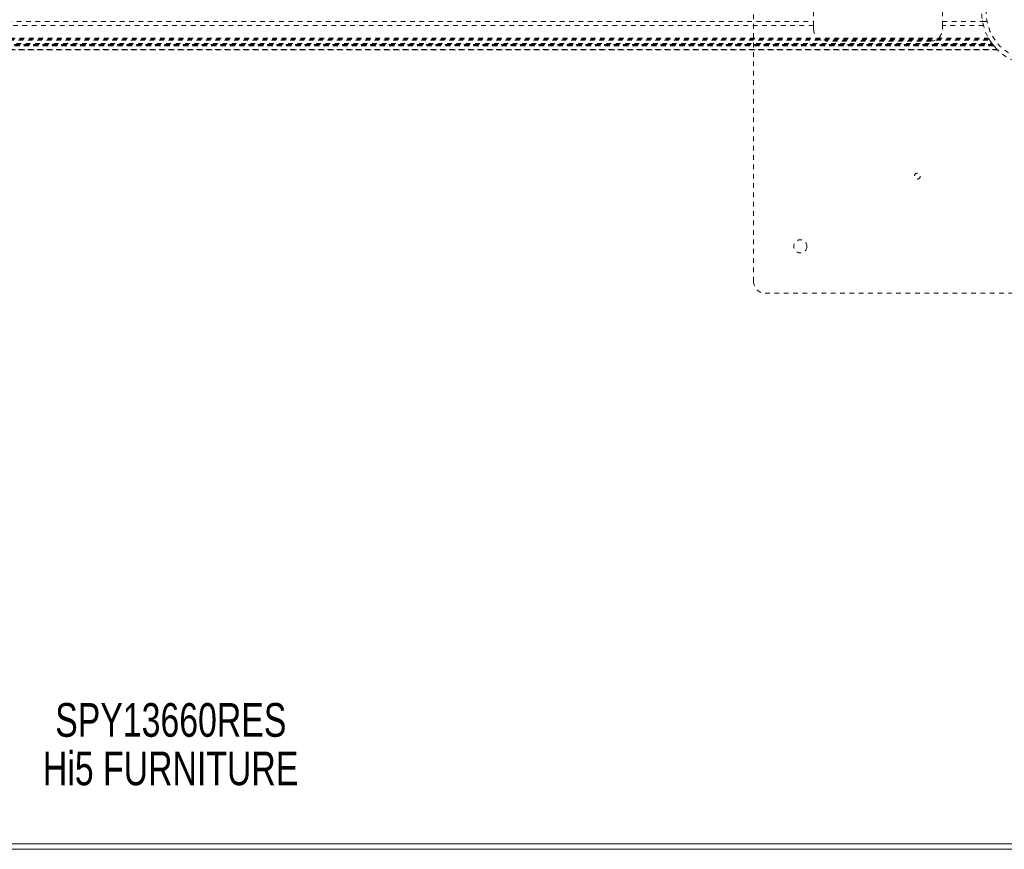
# Model space of a CAD drawing. Header units: inches. Extents: x 13.9 to 73.4, y 20.6 to 56.4.
# Tile 4 of 6: x 40.1 to 61.1, y 20.6 to 38.3. Entities that reach past the tile are written whole.
import ezdxf

# ---------------------------------------------------------------- set-up
doc = ezdxf.new("R2010")
doc.units = ezdxf.units.IN
doc.header["$MEASUREMENT"] = 0
doc.linetypes.add('SLD-Dashed', pattern=[0.075, 0.05, -0.025])
doc.linetypes.add('SLD-Solid', pattern=[0])
doc.layers.add('HI5-SYMBOLTEXT', color=5, linetype='SLD-Solid')
doc.styles.add('SLDTEXTSTYLE0', font='TXT', dxfattribs={"width": 0.75})

# ---------------------------------------------------------------- blocks, each defined once
blk = doc.blocks.new('SW_NOTE_0')
at = {"layer": 'HI5-SYMBOLTEXT', "color": 0, "char_height": 0.72, "attachment_point": 1, "style": 'SLDTEXTSTYLE0'}
for s, insert in [('SPY13660RES', (0, 0.928)), ('Hi5 FURNITURE', (-0.263, -0.107))]:
    blk.add_mtext(s, dxfattribs=dict(at, insert=insert))

msp = doc.modelspace()

# ---------------------------------------------------------------- linework, layer by layer
at = {"color": 7, "linetype": 'SLD-Dashed', "lineweight": 0}
for p, q in [((55.761, 32.739), (55.761, 44.239)), ((57.046, 38.208), (57.046, 38.771)), ((59.796, 38.208), (59.796, 38.771)), ((30.226, 38.292), (57.046, 38.292)), ((59.796, 38.292), (60.653, 38.292)), ((60.654, 38.289), (60.75, 38.289)), ((57.046, 38.208), (30.226, 38.208)), ((57.046, 38.124), (57.046, 38.208)), ((60.672, 38.208), (59.796, 38.208)), ((59.796, 38.208), (59.796, 38.124)), ((26.463, 37.891), (60.808, 37.891)), ((26.479, 37.916), (60.793, 37.916)), ((26.489, 37.934), (60.782, 37.934)), ((59.546, 37.874), (57.296, 37.874)), ((26.295, 37.684), (60.976, 37.684)), ((60.975, 37.684), (26.297, 37.684)), ((26.297, 37.684), (60.974, 37.684)), ((60.963, 37.696), (26.309, 37.696)), ((60.892, 37.774), (26.379, 37.774)), ((26.379, 37.774), (60.892, 37.774)), ((26.383, 37.779), (60.888, 37.779)), ((26.384, 37.78), (60.887, 37.78)), ((60.885, 37.783), (26.386, 37.783)), ((26.386, 37.783), (60.885, 37.783)), ((60.876, 37.795), (26.396, 37.795)), ((60.872, 37.799), (26.399, 37.799)), ((26.4, 37.801), (60.871, 37.801)), ((26.402, 37.803), (60.869, 37.803)), ((26.419, 37.825), (60.853, 37.825)), ((60.892, 37.774), (60.888, 37.779)), ((67.511, 32.489), (56.011, 32.489))]:
    msp.add_line(p, q, dxfattribs=at)
at = {"color": 7, "linetype": 'SLD-Solid', "lineweight": 15}
for p, q in [((13.886, 20.614), (73.386, 20.614)), ((14.004, 20.732), (73.268, 20.732)), ((14.004, 20.732), (73.268, 20.732))]:
    msp.add_line(p, q, dxfattribs=at)
at = {"color": 7, "linetype": 'SLD-Dashed', "lineweight": 0, "flags": 128}
for points in [[(60.653, 38.292), (60.651, 38.303), (60.65, 38.311)], [(60.889, 37.779), (60.883, 37.785), (60.876, 37.795)]]:
    msp.add_lwpolyline(points, dxfattribs=at)
at = {"color": 7, "linetype": 'SLD-Dashed', "lineweight": 0}
for centre, radius in [((61.761, 38.489), 1.125), ((61.761, 38.489), 1.03), ((59.261, 34.989), 0.0625), ((56.761, 33.489), 0.141)]:
    msp.add_circle(centre, radius, dxfattribs=at)
for centre, radius, start, end in [((57.296, 38.124), 0.25, 180, 270), ((59.546, 38.124), 0.25, 270, 0), ((61.76, 38.489), 1.124, 209.5745, 212.1364), ((61.79, 38.513), 1.163, 217.616, 218.8701), ((61.736, 38.468), 1.092, 217.617, 225.7602), ((56.011, 32.739), 0.25, 180, 270)]:
    msp.add_arc(centre, radius, start, end, dxfattribs=at)

# ---------------------------------------------------------------- block references
at = {"layer": 'HI5-SYMBOLTEXT', "color": 5}
msp.add_blockref('SW_NOTE_0', (40.846, 22.809), dxfattribs=at)

doc.saveas('drawing.dxf')
